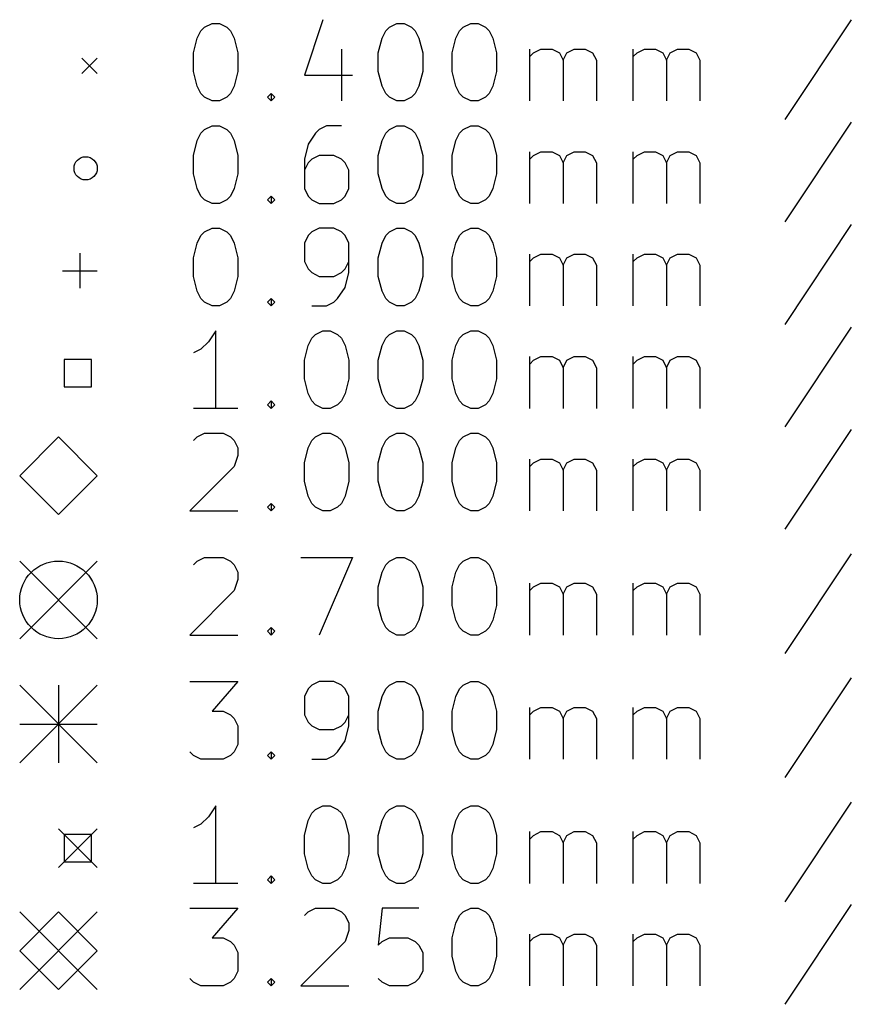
# Model space of a CAD drawing. Extents: x 148 to 340, y -211 to -100.
# Tile 1 of 7: x 148 to 169, y -211 to -185. Entities that reach past the tile are written whole.
import ezdxf

# ---------------------------------------------------------------- set-up
doc = ezdxf.new("R2010")
doc.units = 0
doc.layers.add('BLACK', color=7, linetype='CONTINUOUS')

msp = doc.modelspace()

# ---------------------------------------------------------------- linework, layer by layer
at = {"layer": 'BLACK', "linetype": 'CONTINUOUS'}
for p, q in [((152.667, -185.5), (152.857, -185.405)), ((152.857, -185.405), (153.048, -185.405)), ((153.048, -185.405), (153.238, -185.5)), ((155.714, -185.31), (155.238, -186.738)), ((157.429, -185.5), (157.619, -185.405)), ((157.619, -185.405), (157.81, -185.405)), ((157.81, -185.405), (158, -185.5)), ((159.333, -185.5), (159.524, -185.405)), ((159.524, -185.405), (159.714, -185.405)), ((159.714, -185.405), (159.905, -185.5)), ((169.333, -185.31), (167.619, -187.881)), ((152.476, -185.786), (152.571, -185.595)), ((152.571, -185.595), (152.667, -185.5)), ((153.238, -185.5), (153.333, -185.595)), ((153.333, -185.595), (153.429, -185.786)), ((157.238, -185.786), (157.333, -185.595)), ((157.333, -185.595), (157.429, -185.5)), ((158, -185.5), (158.095, -185.595)), ((158.095, -185.595), (158.19, -185.786)), ((159.143, -185.786), (159.238, -185.595)), ((159.238, -185.595), (159.333, -185.5)), ((159.905, -185.5), (160, -185.595)), ((160, -185.595), (160.095, -185.786)), ((152.381, -186.167), (152.476, -185.786)), ((153.429, -185.786), (153.524, -186.167)), ((157.143, -186.167), (157.238, -185.786)), ((158.19, -185.786), (158.286, -186.167)), ((159.048, -186.167), (159.143, -185.786)), ((160.095, -185.786), (160.19, -186.167)), ((152.381, -186.643), (152.381, -186.167)), ((153.524, -186.167), (153.524, -186.643)), ((156.19, -186.071), (156.19, -187.405)), ((157.143, -186.643), (157.143, -186.167)), ((158.286, -186.167), (158.286, -186.643)), ((159.048, -186.643), (159.048, -186.167)), ((160.19, -186.167), (160.19, -186.643)), ((161.048, -187.405), (161.048, -186.071)), ((161.048, -186.262), (161.143, -186.167)), ((161.143, -186.167), (161.333, -186.071)), ((161.333, -186.071), (161.619, -186.071)), ((161.619, -186.071), (161.81, -186.167)), ((161.81, -186.167), (161.905, -186.357)), ((161.905, -186.357), (162, -186.167)), ((162, -186.167), (162.19, -186.071)), ((162.19, -186.071), (162.476, -186.071)), ((162.476, -186.071), (162.667, -186.167)), ((162.667, -186.167), (162.762, -186.357)), ((163.714, -187.405), (163.714, -186.071)), ((163.714, -186.262), (163.81, -186.167)), ((163.81, -186.167), (164, -186.071)), ((164, -186.071), (164.286, -186.071)), ((164.286, -186.071), (164.476, -186.167)), ((164.476, -186.167), (164.571, -186.357)), ((164.571, -186.357), (164.667, -186.167)), ((164.667, -186.167), (164.857, -186.071)), ((164.857, -186.071), (165.143, -186.071)), ((165.143, -186.071), (165.333, -186.167)), ((165.333, -186.167), (165.429, -186.357)), ((149.5, -186.3), (149.9, -186.7)), ((149.9, -186.3), (149.5, -186.7)), ((161.905, -186.357), (161.905, -187.405)), ((162.762, -186.357), (162.762, -187.405)), ((164.571, -186.357), (164.571, -187.405)), ((165.429, -186.357), (165.429, -187.405)), ((152.476, -187.024), (152.381, -186.643)), ((153.524, -186.643), (153.429, -187.024)), ((157.238, -187.024), (157.143, -186.643)), ((158.286, -186.643), (158.19, -187.024)), ((159.143, -187.024), (159.048, -186.643)), ((160.19, -186.643), (160.095, -187.024)), ((155.238, -186.738), (156.476, -186.738)), ((152.571, -187.214), (152.476, -187.024)), ((152.667, -187.31), (152.571, -187.214)), ((153.333, -187.214), (153.238, -187.31)), ((153.429, -187.024), (153.333, -187.214)), ((154.286, -187.31), (154.381, -187.214)), ((154.381, -187.214), (154.476, -187.31)), ((154.381, -187.214), (154.381, -187.405)), ((157.333, -187.214), (157.238, -187.024)), ((157.429, -187.31), (157.333, -187.214)), ((158.095, -187.214), (158, -187.31)), ((158.19, -187.024), (158.095, -187.214)), ((159.238, -187.214), (159.143, -187.024)), ((159.333, -187.31), (159.238, -187.214)), ((160, -187.214), (159.905, -187.31)), ((160.095, -187.024), (160, -187.214)), ((152.857, -187.405), (152.667, -187.31)), ((153.048, -187.405), (152.857, -187.405)), ((153.238, -187.31), (153.048, -187.405)), ((154.381, -187.405), (154.286, -187.31)), ((154.476, -187.31), (154.381, -187.405)), ((157.619, -187.405), (157.429, -187.31)), ((157.81, -187.405), (157.619, -187.405)), ((158, -187.31), (157.81, -187.405)), ((159.524, -187.405), (159.333, -187.31)), ((159.714, -187.405), (159.524, -187.405)), ((159.905, -187.31), (159.714, -187.405)), ((169.333, -187.95), (167.619, -190.521)), ((152.476, -188.426), (152.571, -188.235)), ((152.571, -188.235), (152.667, -188.14)), ((152.667, -188.14), (152.857, -188.045)), ((152.857, -188.045), (153.048, -188.045)), ((153.048, -188.045), (153.238, -188.14)), ((153.238, -188.14), (153.333, -188.235)), ((153.333, -188.235), (153.429, -188.426)), ((155.524, -188.235), (155.333, -188.521)), ((155.619, -188.14), (155.524, -188.235)), ((155.81, -188.045), (155.619, -188.14)), ((156.19, -188.045), (155.81, -188.045)), ((157.238, -188.426), (157.333, -188.235)), ((157.333, -188.235), (157.429, -188.14)), ((157.429, -188.14), (157.619, -188.045)), ((157.619, -188.045), (157.81, -188.045)), ((157.81, -188.045), (158, -188.14)), ((158, -188.14), (158.095, -188.235)), ((158.095, -188.235), (158.19, -188.426)), ((159.143, -188.426), (159.238, -188.235)), ((159.238, -188.235), (159.333, -188.14)), ((159.333, -188.14), (159.524, -188.045)), ((159.524, -188.045), (159.714, -188.045)), ((159.714, -188.045), (159.905, -188.14)), ((159.905, -188.14), (160, -188.235)), ((160, -188.235), (160.095, -188.426)), ((152.381, -188.807), (152.476, -188.426)), ((153.429, -188.426), (153.524, -188.807)), ((157.143, -188.807), (157.238, -188.426)), ((158.19, -188.426), (158.286, -188.807)), ((159.048, -188.807), (159.143, -188.426)), ((160.095, -188.426), (160.19, -188.807)), ((155.333, -188.521), (155.238, -188.902)), ((161.048, -190.045), (161.048, -188.711)), ((161.143, -188.807), (161.333, -188.711)), ((161.333, -188.711), (161.619, -188.711)), ((161.619, -188.711), (161.81, -188.807)), ((162, -188.807), (162.19, -188.711)), ((162.19, -188.711), (162.476, -188.711)), ((162.476, -188.711), (162.667, -188.807)), ((163.714, -190.045), (163.714, -188.711)), ((163.81, -188.807), (164, -188.711)), ((164, -188.711), (164.286, -188.711)), ((164.286, -188.711), (164.476, -188.807)), ((164.667, -188.807), (164.857, -188.711)), ((164.857, -188.711), (165.143, -188.711)), ((165.143, -188.711), (165.333, -188.807)), ((152.381, -189.283), (152.381, -188.807)), ((153.524, -188.807), (153.524, -189.283)), ((155.238, -188.902), (155.238, -189.664)), ((155.333, -188.997), (155.238, -189.188)), ((155.429, -188.902), (155.333, -188.997)), ((155.619, -188.807), (155.429, -188.902)), ((156, -188.807), (155.619, -188.807)), ((156.19, -188.902), (156, -188.807)), ((156.286, -188.997), (156.19, -188.902)), ((156.381, -189.188), (156.286, -188.997)), ((157.143, -189.283), (157.143, -188.807)), ((158.286, -188.807), (158.286, -189.283)), ((159.048, -189.283), (159.048, -188.807)), ((160.19, -188.807), (160.19, -189.283)), ((161.048, -188.902), (161.143, -188.807)), ((161.81, -188.807), (161.905, -188.997)), ((161.905, -188.997), (162, -188.807)), ((161.905, -188.997), (161.905, -190.045)), ((162.667, -188.807), (162.762, -188.997)), ((162.762, -188.997), (162.762, -190.045)), ((163.714, -188.902), (163.81, -188.807)), ((164.476, -188.807), (164.571, -188.997)), ((164.571, -188.997), (164.667, -188.807)), ((164.571, -188.997), (164.571, -190.045)), ((165.333, -188.807), (165.429, -188.997)), ((165.429, -188.997), (165.429, -190.045)), ((156.381, -189.664), (156.381, -189.188)), ((152.476, -189.664), (152.381, -189.283)), ((153.524, -189.283), (153.429, -189.664)), ((157.238, -189.664), (157.143, -189.283)), ((158.286, -189.283), (158.19, -189.664)), ((159.143, -189.664), (159.048, -189.283)), ((160.19, -189.283), (160.095, -189.664)), ((152.571, -189.854), (152.476, -189.664)), ((153.429, -189.664), (153.333, -189.854)), ((155.238, -189.664), (155.333, -189.854)), ((156.286, -189.854), (156.381, -189.664)), ((157.333, -189.854), (157.238, -189.664)), ((158.19, -189.664), (158.095, -189.854)), ((159.238, -189.854), (159.143, -189.664)), ((160.095, -189.664), (160, -189.854)), ((152.667, -189.95), (152.571, -189.854)), ((152.857, -190.045), (152.667, -189.95)), ((153.238, -189.95), (153.048, -190.045)), ((153.333, -189.854), (153.238, -189.95)), ((154.286, -189.95), (154.381, -189.854)), ((154.381, -190.045), (154.286, -189.95)), ((154.381, -189.854), (154.476, -189.95)), ((154.381, -189.854), (154.381, -190.045)), ((154.476, -189.95), (154.381, -190.045)), ((155.333, -189.854), (155.429, -189.95)), ((155.429, -189.95), (155.619, -190.045)), ((156, -190.045), (156.19, -189.95)), ((156.19, -189.95), (156.286, -189.854)), ((157.429, -189.95), (157.333, -189.854)), ((157.619, -190.045), (157.429, -189.95)), ((158, -189.95), (157.81, -190.045)), ((158.095, -189.854), (158, -189.95)), ((159.333, -189.95), (159.238, -189.854)), ((159.524, -190.045), (159.333, -189.95)), ((159.905, -189.95), (159.714, -190.045)), ((160, -189.854), (159.905, -189.95)), ((153.048, -190.045), (152.857, -190.045)), ((155.619, -190.045), (156, -190.045)), ((157.81, -190.045), (157.619, -190.045)), ((159.714, -190.045), (159.524, -190.045)), ((152.571, -190.875), (152.667, -190.78)), ((152.667, -190.78), (152.857, -190.685)), ((152.857, -190.685), (153.048, -190.685)), ((153.048, -190.685), (153.238, -190.78)), ((153.238, -190.78), (153.333, -190.875)), ((155.429, -190.78), (155.333, -190.875)), ((155.619, -190.685), (155.429, -190.78)), ((156, -190.685), (155.619, -190.685)), ((156.19, -190.78), (156, -190.685)), ((156.286, -190.875), (156.19, -190.78)), ((157.333, -190.875), (157.429, -190.78)), ((157.429, -190.78), (157.619, -190.685)), ((157.619, -190.685), (157.81, -190.685)), ((157.81, -190.685), (158, -190.78)), ((158, -190.78), (158.095, -190.875)), ((159.238, -190.875), (159.333, -190.78)), ((159.333, -190.78), (159.524, -190.685)), ((159.524, -190.685), (159.714, -190.685)), ((159.714, -190.685), (159.905, -190.78)), ((159.905, -190.78), (160, -190.875)), ((169.333, -190.59), (167.619, -193.161)), ((152.476, -191.066), (152.571, -190.875)), ((153.333, -190.875), (153.429, -191.066)), ((155.333, -190.875), (155.238, -191.066)), ((156.381, -191.066), (156.286, -190.875)), ((157.238, -191.066), (157.333, -190.875)), ((158.095, -190.875), (158.19, -191.066)), ((159.143, -191.066), (159.238, -190.875)), ((160, -190.875), (160.095, -191.066)), ((152.381, -191.447), (152.476, -191.066)), ((153.429, -191.066), (153.524, -191.447)), ((155.238, -191.066), (155.238, -191.542)), ((156.381, -191.828), (156.381, -191.066)), ((157.143, -191.447), (157.238, -191.066)), ((158.19, -191.066), (158.286, -191.447)), ((159.048, -191.447), (159.143, -191.066)), ((160.095, -191.066), (160.19, -191.447)), ((149.45, -191.33), (149.45, -192.23)), ((152.381, -191.923), (152.381, -191.447)), ((153.524, -191.447), (153.524, -191.923)), ((155.238, -191.542), (155.333, -191.732)), ((156.286, -191.732), (156.381, -191.542)), ((157.143, -191.923), (157.143, -191.447)), ((158.286, -191.447), (158.286, -191.923)), ((159.048, -191.923), (159.048, -191.447)), ((160.19, -191.447), (160.19, -191.923)), ((161.048, -192.685), (161.048, -191.351)), ((161.048, -191.542), (161.143, -191.447)), ((161.143, -191.447), (161.333, -191.351)), ((161.333, -191.351), (161.619, -191.351)), ((161.619, -191.351), (161.81, -191.447)), ((161.81, -191.447), (161.905, -191.637)), ((161.905, -191.637), (162, -191.447)), ((162, -191.447), (162.19, -191.351)), ((162.19, -191.351), (162.476, -191.351)), ((162.476, -191.351), (162.667, -191.447)), ((162.667, -191.447), (162.762, -191.637)), ((163.714, -192.685), (163.714, -191.351)), ((163.714, -191.542), (163.81, -191.447)), ((163.81, -191.447), (164, -191.351)), ((164, -191.351), (164.286, -191.351)), ((164.286, -191.351), (164.476, -191.447)), ((164.476, -191.447), (164.571, -191.637)), ((164.571, -191.637), (164.667, -191.447)), ((164.667, -191.447), (164.857, -191.351)), ((164.857, -191.351), (165.143, -191.351)), ((165.143, -191.351), (165.333, -191.447)), ((165.333, -191.447), (165.429, -191.637)), ((149, -191.78), (149.9, -191.78)), ((155.333, -191.732), (155.429, -191.828)), ((156.19, -191.828), (156.286, -191.732)), ((161.905, -191.637), (161.905, -192.685)), ((162.762, -191.637), (162.762, -192.685)), ((164.571, -191.637), (164.571, -192.685)), ((165.429, -191.637), (165.429, -192.685)), ((152.476, -192.304), (152.381, -191.923)), ((153.524, -191.923), (153.429, -192.304)), ((155.429, -191.828), (155.619, -191.923)), ((155.619, -191.923), (156, -191.923)), ((156, -191.923), (156.19, -191.828)), ((156.286, -192.209), (156.381, -191.828)), ((157.238, -192.304), (157.143, -191.923)), ((158.286, -191.923), (158.19, -192.304)), ((159.143, -192.304), (159.048, -191.923)), ((160.19, -191.923), (160.095, -192.304)), ((152.571, -192.494), (152.476, -192.304)), ((153.429, -192.304), (153.333, -192.494)), ((156.095, -192.494), (156.286, -192.209)), ((157.333, -192.494), (157.238, -192.304)), ((158.19, -192.304), (158.095, -192.494)), ((159.238, -192.494), (159.143, -192.304)), ((160.095, -192.304), (160, -192.494)), ((152.667, -192.59), (152.571, -192.494)), ((153.333, -192.494), (153.238, -192.59)), ((154.286, -192.59), (154.381, -192.494)), ((154.381, -192.494), (154.476, -192.59)), ((154.381, -192.494), (154.381, -192.685)), ((156, -192.59), (156.095, -192.494)), ((157.429, -192.59), (157.333, -192.494)), ((158.095, -192.494), (158, -192.59)), ((159.333, -192.59), (159.238, -192.494)), ((160, -192.494), (159.905, -192.59)), ((152.857, -192.685), (152.667, -192.59)), ((153.048, -192.685), (152.857, -192.685)), ((153.238, -192.59), (153.048, -192.685)), ((154.381, -192.685), (154.286, -192.59)), ((154.476, -192.59), (154.381, -192.685)), ((155.429, -192.685), (155.81, -192.685)), ((155.81, -192.685), (156, -192.59)), ((157.619, -192.685), (157.429, -192.59)), ((157.81, -192.685), (157.619, -192.685)), ((158, -192.59), (157.81, -192.685)), ((159.524, -192.685), (159.333, -192.59)), ((159.714, -192.685), (159.524, -192.685)), ((159.905, -192.59), (159.714, -192.685)), ((152.952, -193.325), (152.762, -193.61)), ((152.952, -195.325), (152.952, -193.325)), ((155.524, -193.42), (155.714, -193.325)), ((155.714, -193.325), (155.905, -193.325)), ((155.905, -193.325), (156.095, -193.42)), ((157.429, -193.42), (157.619, -193.325)), ((157.619, -193.325), (157.81, -193.325)), ((157.81, -193.325), (158, -193.42)), ((159.333, -193.42), (159.524, -193.325)), ((159.524, -193.325), (159.714, -193.325)), ((159.714, -193.325), (159.905, -193.42)), ((169.333, -193.23), (167.619, -195.801)), ((155.333, -193.706), (155.429, -193.515)), ((155.429, -193.515), (155.524, -193.42)), ((156.095, -193.42), (156.19, -193.515)), ((156.19, -193.515), (156.286, -193.706)), ((157.238, -193.706), (157.333, -193.515)), ((157.333, -193.515), (157.429, -193.42)), ((158, -193.42), (158.095, -193.515)), ((158.095, -193.515), (158.19, -193.706)), ((159.143, -193.706), (159.238, -193.515)), ((159.238, -193.515), (159.333, -193.42)), ((159.905, -193.42), (160, -193.515)), ((160, -193.515), (160.095, -193.706)), ((152.571, -193.801), (152.381, -193.896)), ((152.762, -193.61), (152.571, -193.801)), ((155.238, -194.087), (155.333, -193.706)), ((156.286, -193.706), (156.381, -194.087)), ((157.143, -194.087), (157.238, -193.706)), ((158.19, -193.706), (158.286, -194.087)), ((159.048, -194.087), (159.143, -193.706)), ((160.095, -193.706), (160.19, -194.087)), ((149.754, -194.066), (149.046, -194.066)), ((149.046, -194.066), (149.046, -194.774)), ((149.754, -194.774), (149.754, -194.066)), ((155.238, -194.563), (155.238, -194.087)), ((156.381, -194.087), (156.381, -194.563)), ((157.143, -194.563), (157.143, -194.087)), ((158.286, -194.087), (158.286, -194.563)), ((159.048, -194.563), (159.048, -194.087)), ((160.19, -194.087), (160.19, -194.563)), ((161.048, -195.325), (161.048, -193.991)), ((161.048, -194.182), (161.143, -194.087)), ((161.143, -194.087), (161.333, -193.991)), ((161.333, -193.991), (161.619, -193.991)), ((161.619, -193.991), (161.81, -194.087)), ((161.81, -194.087), (161.905, -194.277)), ((161.905, -194.277), (162, -194.087)), ((162, -194.087), (162.19, -193.991)), ((162.19, -193.991), (162.476, -193.991)), ((162.476, -193.991), (162.667, -194.087)), ((162.667, -194.087), (162.762, -194.277)), ((163.714, -195.325), (163.714, -193.991)), ((163.714, -194.182), (163.81, -194.087)), ((163.81, -194.087), (164, -193.991)), ((164, -193.991), (164.286, -193.991)), ((164.286, -193.991), (164.476, -194.087)), ((164.476, -194.087), (164.571, -194.277)), ((164.571, -194.277), (164.667, -194.087)), ((164.667, -194.087), (164.857, -193.991)), ((164.857, -193.991), (165.143, -193.991)), ((165.143, -193.991), (165.333, -194.087)), ((165.333, -194.087), (165.429, -194.277)), ((161.905, -194.277), (161.905, -195.325)), ((162.762, -194.277), (162.762, -195.325)), ((164.571, -194.277), (164.571, -195.325)), ((165.429, -194.277), (165.429, -195.325)), ((155.333, -194.944), (155.238, -194.563)), ((156.381, -194.563), (156.286, -194.944)), ((157.238, -194.944), (157.143, -194.563)), ((158.286, -194.563), (158.19, -194.944)), ((159.143, -194.944), (159.048, -194.563)), ((160.19, -194.563), (160.095, -194.944)), ((149.046, -194.774), (149.754, -194.774)), ((155.429, -195.134), (155.333, -194.944)), ((156.286, -194.944), (156.19, -195.134)), ((157.333, -195.134), (157.238, -194.944)), ((158.19, -194.944), (158.095, -195.134)), ((159.238, -195.134), (159.143, -194.944)), ((160.095, -194.944), (160, -195.134)), ((153.524, -195.325), (152.381, -195.325)), ((154.286, -195.23), (154.381, -195.134)), ((154.381, -195.325), (154.286, -195.23)), ((154.381, -195.134), (154.476, -195.23)), ((154.381, -195.134), (154.381, -195.325)), ((154.476, -195.23), (154.381, -195.325)), ((155.524, -195.23), (155.429, -195.134)), ((155.714, -195.325), (155.524, -195.23)), ((155.905, -195.325), (155.714, -195.325)), ((156.095, -195.23), (155.905, -195.325)), ((156.19, -195.134), (156.095, -195.23)), ((157.429, -195.23), (157.333, -195.134)), ((157.619, -195.325), (157.429, -195.23)), ((157.81, -195.325), (157.619, -195.325)), ((158, -195.23), (157.81, -195.325)), ((158.095, -195.134), (158, -195.23)), ((159.333, -195.23), (159.238, -195.134)), ((159.524, -195.325), (159.333, -195.23)), ((159.714, -195.325), (159.524, -195.325)), ((159.905, -195.23), (159.714, -195.325)), ((160, -195.134), (159.905, -195.23)), ((148.9, -196.06), (147.9, -197.06)), ((149.9, -197.06), (148.9, -196.06)), ((152.381, -196.155), (152.476, -196.06)), ((152.476, -196.06), (152.667, -195.965)), ((152.667, -195.965), (153.143, -195.965)), ((153.143, -195.965), (153.333, -196.06)), ((153.333, -196.06), (153.429, -196.155)), ((155.429, -196.155), (155.524, -196.06)), ((155.524, -196.06), (155.714, -195.965)), ((155.714, -195.965), (155.905, -195.965)), ((155.905, -195.965), (156.095, -196.06)), ((156.095, -196.06), (156.19, -196.155)), ((157.333, -196.155), (157.429, -196.06)), ((157.429, -196.06), (157.619, -195.965)), ((157.619, -195.965), (157.81, -195.965)), ((157.81, -195.965), (158, -196.06)), ((158, -196.06), (158.095, -196.155)), ((159.238, -196.155), (159.333, -196.06)), ((159.333, -196.06), (159.524, -195.965)), ((159.524, -195.965), (159.714, -195.965)), ((159.714, -195.965), (159.905, -196.06)), ((159.905, -196.06), (160, -196.155)), ((169.333, -195.87), (167.619, -198.441)), ((153.429, -196.155), (153.524, -196.346)), ((153.524, -196.346), (153.524, -196.536)), ((155.238, -196.727), (155.333, -196.346)), ((155.333, -196.346), (155.429, -196.155)), ((156.19, -196.155), (156.286, -196.346)), ((156.286, -196.346), (156.381, -196.727)), ((157.143, -196.727), (157.238, -196.346)), ((157.238, -196.346), (157.333, -196.155)), ((158.095, -196.155), (158.19, -196.346)), ((158.19, -196.346), (158.286, -196.727)), ((159.048, -196.727), (159.143, -196.346)), ((159.143, -196.346), (159.238, -196.155)), ((160, -196.155), (160.095, -196.346)), ((160.095, -196.346), (160.19, -196.727)), ((153.524, -196.536), (153.429, -196.822)), ((153.429, -196.822), (152.286, -197.965)), ((155.238, -197.203), (155.238, -196.727)), ((156.381, -196.727), (156.381, -197.203)), ((157.143, -197.203), (157.143, -196.727)), ((158.286, -196.727), (158.286, -197.203)), ((159.048, -197.203), (159.048, -196.727)), ((160.19, -196.727), (160.19, -197.203)), ((161.048, -197.965), (161.048, -196.631)), ((161.048, -196.822), (161.143, -196.727)), ((161.143, -196.727), (161.333, -196.631)), ((161.333, -196.631), (161.619, -196.631)), ((161.619, -196.631), (161.81, -196.727)), ((161.81, -196.727), (161.905, -196.917)), ((161.905, -196.917), (162, -196.727)), ((162, -196.727), (162.19, -196.631)), ((162.19, -196.631), (162.476, -196.631)), ((162.476, -196.631), (162.667, -196.727)), ((162.667, -196.727), (162.762, -196.917)), ((163.714, -197.965), (163.714, -196.631)), ((163.714, -196.822), (163.81, -196.727)), ((163.81, -196.727), (164, -196.631)), ((164, -196.631), (164.286, -196.631)), ((164.286, -196.631), (164.476, -196.727)), ((164.476, -196.727), (164.571, -196.917)), ((164.571, -196.917), (164.667, -196.727)), ((164.667, -196.727), (164.857, -196.631)), ((164.857, -196.631), (165.143, -196.631)), ((165.143, -196.631), (165.333, -196.727)), ((165.333, -196.727), (165.429, -196.917)), ((147.9, -197.06), (148.9, -198.06)), ((148.9, -198.06), (149.9, -197.06)), ((161.905, -196.917), (161.905, -197.965)), ((162.762, -196.917), (162.762, -197.965)), ((164.571, -196.917), (164.571, -197.965)), ((165.429, -196.917), (165.429, -197.965)), ((155.333, -197.584), (155.238, -197.203)), ((156.381, -197.203), (156.286, -197.584)), ((157.238, -197.584), (157.143, -197.203)), ((158.286, -197.203), (158.19, -197.584)), ((159.143, -197.584), (159.048, -197.203)), ((160.19, -197.203), (160.095, -197.584)), ((155.429, -197.774), (155.333, -197.584)), ((156.286, -197.584), (156.19, -197.774)), ((157.333, -197.774), (157.238, -197.584)), ((158.19, -197.584), (158.095, -197.774)), ((159.238, -197.774), (159.143, -197.584)), ((160.095, -197.584), (160, -197.774)), ((154.286, -197.87), (154.381, -197.774)), ((154.381, -197.965), (154.286, -197.87)), ((154.381, -197.774), (154.476, -197.87)), ((154.381, -197.774), (154.381, -197.965)), ((154.476, -197.87), (154.381, -197.965)), ((155.524, -197.87), (155.429, -197.774)), ((155.714, -197.965), (155.524, -197.87)), ((156.095, -197.87), (155.905, -197.965)), ((156.19, -197.774), (156.095, -197.87)), ((157.429, -197.87), (157.333, -197.774)), ((157.619, -197.965), (157.429, -197.87)), ((158, -197.87), (157.81, -197.965)), ((158.095, -197.774), (158, -197.87)), ((159.333, -197.87), (159.238, -197.774)), ((159.524, -197.965), (159.333, -197.87)), ((159.905, -197.87), (159.714, -197.965)), ((160, -197.774), (159.905, -197.87)), ((152.286, -197.965), (153.524, -197.965)), ((155.905, -197.965), (155.714, -197.965)), ((157.81, -197.965), (157.619, -197.965)), ((159.714, -197.965), (159.524, -197.965)), ((169.333, -199.07), (167.619, -201.641)), ((147.9, -199.26), (149.9, -201.26)), ((149.9, -199.26), (147.9, -201.26)), ((152.381, -199.355), (152.476, -199.26)), ((152.476, -199.26), (152.667, -199.165)), ((152.667, -199.165), (153.143, -199.165)), ((153.143, -199.165), (153.333, -199.26)), ((153.333, -199.26), (153.429, -199.355)), ((153.429, -199.355), (153.524, -199.546)), ((155.143, -199.165), (156.476, -199.165)), ((156.476, -199.165), (155.619, -201.165)), ((157.238, -199.546), (157.333, -199.355)), ((157.333, -199.355), (157.429, -199.26)), ((157.429, -199.26), (157.619, -199.165)), ((157.619, -199.165), (157.81, -199.165)), ((157.81, -199.165), (158, -199.26)), ((158, -199.26), (158.095, -199.355)), ((158.095, -199.355), (158.19, -199.546)), ((159.143, -199.546), (159.238, -199.355)), ((159.238, -199.355), (159.333, -199.26)), ((159.333, -199.26), (159.524, -199.165)), ((159.524, -199.165), (159.714, -199.165)), ((159.714, -199.165), (159.905, -199.26)), ((159.905, -199.26), (160, -199.355)), ((160, -199.355), (160.095, -199.546)), ((153.524, -199.546), (153.524, -199.736)), ((157.143, -199.927), (157.238, -199.546)), ((158.19, -199.546), (158.286, -199.927)), ((159.048, -199.927), (159.143, -199.546)), ((160.095, -199.546), (160.19, -199.927)), ((153.524, -199.736), (153.429, -200.022)), ((161.048, -201.165), (161.048, -199.831)), ((161.143, -199.927), (161.333, -199.831)), ((161.333, -199.831), (161.619, -199.831)), ((161.619, -199.831), (161.81, -199.927)), ((162, -199.927), (162.19, -199.831)), ((162.19, -199.831), (162.476, -199.831)), ((162.476, -199.831), (162.667, -199.927)), ((163.714, -201.165), (163.714, -199.831)), ((163.81, -199.927), (164, -199.831)), ((164, -199.831), (164.286, -199.831)), ((164.286, -199.831), (164.476, -199.927)), ((164.667, -199.927), (164.857, -199.831)), ((164.857, -199.831), (165.143, -199.831)), ((165.143, -199.831), (165.333, -199.927)), ((153.429, -200.022), (152.286, -201.165)), ((157.143, -200.403), (157.143, -199.927)), ((158.286, -199.927), (158.286, -200.403)), ((159.048, -200.403), (159.048, -199.927)), ((160.19, -199.927), (160.19, -200.403)), ((161.048, -200.022), (161.143, -199.927)), ((161.81, -199.927), (161.905, -200.117)), ((161.905, -200.117), (162, -199.927)), ((161.905, -200.117), (161.905, -201.165)), ((162.667, -199.927), (162.762, -200.117)), ((162.762, -200.117), (162.762, -201.165)), ((163.714, -200.022), (163.81, -199.927)), ((164.476, -199.927), (164.571, -200.117)), ((164.571, -200.117), (164.667, -199.927)), ((164.571, -200.117), (164.571, -201.165)), ((165.333, -199.927), (165.429, -200.117)), ((165.429, -200.117), (165.429, -201.165)), ((157.238, -200.784), (157.143, -200.403)), ((158.286, -200.403), (158.19, -200.784)), ((159.143, -200.784), (159.048, -200.403)), ((160.19, -200.403), (160.095, -200.784)), ((157.333, -200.974), (157.238, -200.784)), ((158.19, -200.784), (158.095, -200.974)), ((159.238, -200.974), (159.143, -200.784)), ((160.095, -200.784), (160, -200.974)), ((152.286, -201.165), (153.524, -201.165)), ((154.286, -201.07), (154.381, -200.974)), ((154.381, -201.165), (154.286, -201.07)), ((154.381, -200.974), (154.476, -201.07)), ((154.381, -200.974), (154.381, -201.165)), ((154.476, -201.07), (154.381, -201.165)), ((157.429, -201.07), (157.333, -200.974)), ((157.619, -201.165), (157.429, -201.07)), ((157.81, -201.165), (157.619, -201.165)), ((158, -201.07), (157.81, -201.165)), ((158.095, -200.974), (158, -201.07)), ((159.333, -201.07), (159.238, -200.974)), ((159.524, -201.165), (159.333, -201.07)), ((159.714, -201.165), (159.524, -201.165)), ((159.905, -201.07), (159.714, -201.165)), ((160, -200.974), (159.905, -201.07)), ((147.9, -202.46), (149.9, -204.46)), ((149.9, -202.46), (147.9, -204.46)), ((148.9, -202.46), (148.9, -204.46)), ((152.286, -202.365), (153.524, -202.365)), ((153.524, -202.365), (152.857, -203.127)), ((155.429, -202.46), (155.333, -202.555)), ((155.619, -202.365), (155.429, -202.46)), ((156, -202.365), (155.619, -202.365)), ((156.19, -202.46), (156, -202.365)), ((156.286, -202.555), (156.19, -202.46)), ((157.333, -202.555), (157.429, -202.46)), ((157.429, -202.46), (157.619, -202.365)), ((157.619, -202.365), (157.81, -202.365)), ((157.81, -202.365), (158, -202.46)), ((158, -202.46), (158.095, -202.555)), ((159.238, -202.555), (159.333, -202.46)), ((159.333, -202.46), (159.524, -202.365)), ((159.524, -202.365), (159.714, -202.365)), ((159.714, -202.365), (159.905, -202.46)), ((159.905, -202.46), (160, -202.555)), ((169.333, -202.27), (167.619, -204.841)), ((155.333, -202.555), (155.238, -202.746)), ((156.381, -202.746), (156.286, -202.555)), ((157.238, -202.746), (157.333, -202.555)), ((158.095, -202.555), (158.19, -202.746)), ((159.143, -202.746), (159.238, -202.555)), ((160, -202.555), (160.095, -202.746)), ((155.238, -202.746), (155.238, -203.222)), ((156.381, -203.508), (156.381, -202.746)), ((157.143, -203.127), (157.238, -202.746)), ((158.19, -202.746), (158.286, -203.127)), ((159.048, -203.127), (159.143, -202.746)), ((160.095, -202.746), (160.19, -203.127)), ((152.857, -203.127), (153.143, -203.127)), ((153.143, -203.127), (153.333, -203.222)), ((157.143, -203.603), (157.143, -203.127)), ((158.286, -203.127), (158.286, -203.603)), ((159.048, -203.603), (159.048, -203.127)), ((160.19, -203.127), (160.19, -203.603)), ((161.048, -204.365), (161.048, -203.031)), ((161.048, -203.222), (161.143, -203.127)), ((161.143, -203.127), (161.333, -203.031)), ((161.333, -203.031), (161.619, -203.031)), ((161.619, -203.031), (161.81, -203.127)), ((161.81, -203.127), (161.905, -203.317)), ((161.905, -203.317), (162, -203.127)), ((162, -203.127), (162.19, -203.031)), ((162.19, -203.031), (162.476, -203.031)), ((162.476, -203.031), (162.667, -203.127)), ((162.667, -203.127), (162.762, -203.317)), ((163.714, -204.365), (163.714, -203.031)), ((163.714, -203.222), (163.81, -203.127)), ((163.81, -203.127), (164, -203.031)), ((164, -203.031), (164.286, -203.031)), ((164.286, -203.031), (164.476, -203.127)), ((164.476, -203.127), (164.571, -203.317)), ((164.571, -203.317), (164.667, -203.127)), ((164.667, -203.127), (164.857, -203.031)), ((164.857, -203.031), (165.143, -203.031)), ((165.143, -203.031), (165.333, -203.127)), ((165.333, -203.127), (165.429, -203.317)), ((147.9, -203.46), (149.9, -203.46)), ((153.333, -203.222), (153.429, -203.317)), ((153.429, -203.317), (153.524, -203.508)), ((155.238, -203.222), (155.333, -203.412)), ((155.333, -203.412), (155.429, -203.508)), ((156.19, -203.508), (156.286, -203.412)), ((156.286, -203.412), (156.381, -203.222)), ((161.905, -203.317), (161.905, -204.365)), ((162.762, -203.317), (162.762, -204.365)), ((164.571, -203.317), (164.571, -204.365)), ((165.429, -203.317), (165.429, -204.365)), ((153.524, -203.508), (153.524, -203.984)), ((155.429, -203.508), (155.619, -203.603)), ((155.619, -203.603), (156, -203.603)), ((156, -203.603), (156.19, -203.508)), ((156.286, -203.889), (156.381, -203.508)), ((157.238, -203.984), (157.143, -203.603)), ((158.286, -203.603), (158.19, -203.984)), ((159.143, -203.984), (159.048, -203.603)), ((160.19, -203.603), (160.095, -203.984)), ((156.095, -204.174), (156.286, -203.889)), ((152.381, -204.27), (152.286, -204.174)), ((153.429, -204.174), (153.333, -204.27)), ((153.524, -203.984), (153.429, -204.174)), ((154.286, -204.27), (154.381, -204.174)), ((154.381, -204.174), (154.476, -204.27)), ((154.381, -204.174), (154.381, -204.365)), ((156, -204.27), (156.095, -204.174)), ((157.333, -204.174), (157.238, -203.984)), ((157.429, -204.27), (157.333, -204.174)), ((158.095, -204.174), (158, -204.27)), ((158.19, -203.984), (158.095, -204.174)), ((159.238, -204.174), (159.143, -203.984)), ((159.333, -204.27), (159.238, -204.174)), ((160, -204.174), (159.905, -204.27)), ((160.095, -203.984), (160, -204.174)), ((152.571, -204.365), (152.381, -204.27)), ((153.143, -204.365), (152.571, -204.365)), ((153.333, -204.27), (153.143, -204.365)), ((154.381, -204.365), (154.286, -204.27)), ((154.476, -204.27), (154.381, -204.365)), ((155.429, -204.365), (155.81, -204.365)), ((155.81, -204.365), (156, -204.27)), ((157.619, -204.365), (157.429, -204.27)), ((157.81, -204.365), (157.619, -204.365)), ((158, -204.27), (157.81, -204.365)), ((159.524, -204.365), (159.333, -204.27)), ((159.714, -204.365), (159.524, -204.365)), ((159.905, -204.27), (159.714, -204.365)), ((169.333, -205.47), (167.619, -208.041)), ((152.952, -205.565), (152.762, -205.85)), ((152.952, -207.565), (152.952, -205.565)), ((155.333, -205.946), (155.429, -205.755)), ((155.429, -205.755), (155.524, -205.66)), ((155.524, -205.66), (155.714, -205.565)), ((155.714, -205.565), (155.905, -205.565)), ((155.905, -205.565), (156.095, -205.66)), ((156.095, -205.66), (156.19, -205.755)), ((156.19, -205.755), (156.286, -205.946)), ((157.238, -205.946), (157.333, -205.755)), ((157.333, -205.755), (157.429, -205.66)), ((157.429, -205.66), (157.619, -205.565)), ((157.619, -205.565), (157.81, -205.565)), ((157.81, -205.565), (158, -205.66)), ((158, -205.66), (158.095, -205.755)), ((158.095, -205.755), (158.19, -205.946)), ((159.143, -205.946), (159.238, -205.755)), ((159.238, -205.755), (159.333, -205.66)), ((159.333, -205.66), (159.524, -205.565)), ((159.524, -205.565), (159.714, -205.565)), ((159.714, -205.565), (159.905, -205.66)), ((159.905, -205.66), (160, -205.755)), ((160, -205.755), (160.095, -205.946)), ((152.762, -205.85), (152.571, -206.041)), ((155.238, -206.327), (155.333, -205.946)), ((156.286, -205.946), (156.381, -206.327)), ((157.143, -206.327), (157.238, -205.946)), ((158.19, -205.946), (158.286, -206.327)), ((159.048, -206.327), (159.143, -205.946)), ((160.095, -205.946), (160.19, -206.327)), ((148.9, -206.16), (149.9, -207.16)), ((149.9, -206.16), (148.9, -207.16)), ((152.571, -206.041), (152.381, -206.136)), ((161.048, -207.565), (161.048, -206.231)), ((161.143, -206.327), (161.333, -206.231)), ((161.333, -206.231), (161.619, -206.231)), ((161.619, -206.231), (161.81, -206.327)), ((162, -206.327), (162.19, -206.231)), ((162.19, -206.231), (162.476, -206.231)), ((162.476, -206.231), (162.667, -206.327)), ((163.714, -207.565), (163.714, -206.231)), ((163.81, -206.327), (164, -206.231)), ((164, -206.231), (164.286, -206.231)), ((164.286, -206.231), (164.476, -206.327)), ((164.667, -206.327), (164.857, -206.231)), ((164.857, -206.231), (165.143, -206.231)), ((165.143, -206.231), (165.333, -206.327)), ((149.754, -206.306), (149.046, -206.306)), ((149.046, -206.306), (149.046, -207.014)), ((149.754, -207.014), (149.754, -206.306)), ((155.238, -206.803), (155.238, -206.327)), ((156.381, -206.327), (156.381, -206.803)), ((157.143, -206.803), (157.143, -206.327)), ((158.286, -206.327), (158.286, -206.803)), ((159.048, -206.803), (159.048, -206.327)), ((160.19, -206.327), (160.19, -206.803)), ((161.048, -206.422), (161.143, -206.327)), ((161.81, -206.327), (161.905, -206.517)), ((161.905, -206.517), (162, -206.327)), ((161.905, -206.517), (161.905, -207.565)), ((162.667, -206.327), (162.762, -206.517)), ((162.762, -206.517), (162.762, -207.565)), ((163.714, -206.422), (163.81, -206.327)), ((164.476, -206.327), (164.571, -206.517)), ((164.571, -206.517), (164.667, -206.327)), ((164.571, -206.517), (164.571, -207.565)), ((165.333, -206.327), (165.429, -206.517)), ((165.429, -206.517), (165.429, -207.565)), ((149.046, -207.014), (149.754, -207.014)), ((155.333, -207.184), (155.238, -206.803)), ((156.381, -206.803), (156.286, -207.184)), ((157.238, -207.184), (157.143, -206.803)), ((158.286, -206.803), (158.19, -207.184)), ((159.143, -207.184), (159.048, -206.803)), ((160.19, -206.803), (160.095, -207.184)), ((155.429, -207.374), (155.333, -207.184)), ((156.286, -207.184), (156.19, -207.374)), ((157.333, -207.374), (157.238, -207.184)), ((158.19, -207.184), (158.095, -207.374)), ((159.238, -207.374), (159.143, -207.184)), ((160.095, -207.184), (160, -207.374)), ((154.286, -207.47), (154.381, -207.374)), ((154.381, -207.565), (154.286, -207.47)), ((154.381, -207.374), (154.476, -207.47)), ((154.381, -207.374), (154.381, -207.565)), ((154.476, -207.47), (154.381, -207.565)), ((155.524, -207.47), (155.429, -207.374)), ((155.714, -207.565), (155.524, -207.47)), ((156.095, -207.47), (155.905, -207.565)), ((156.19, -207.374), (156.095, -207.47)), ((157.429, -207.47), (157.333, -207.374)), ((157.619, -207.565), (157.429, -207.47)), ((158, -207.47), (157.81, -207.565)), ((158.095, -207.374), (158, -207.47)), ((159.333, -207.47), (159.238, -207.374)), ((159.524, -207.565), (159.333, -207.47)), ((159.905, -207.47), (159.714, -207.565)), ((160, -207.374), (159.905, -207.47)), ((153.524, -207.565), (152.381, -207.565)), ((155.905, -207.565), (155.714, -207.565)), ((157.81, -207.565), (157.619, -207.565)), ((159.714, -207.565), (159.524, -207.565)), ((152.286, -208.205), (153.524, -208.205)), ((153.524, -208.205), (152.857, -208.967)), ((155.333, -208.3), (155.524, -208.205)), ((155.524, -208.205), (156, -208.205)), ((156, -208.205), (156.19, -208.3)), ((157.238, -208.205), (157.143, -209.157)), ((158.19, -208.205), (157.238, -208.205)), ((159.333, -208.3), (159.524, -208.205)), ((159.524, -208.205), (159.714, -208.205)), ((159.714, -208.205), (159.905, -208.3)), ((169.333, -208.11), (167.619, -210.681)), ((147.9, -208.3), (149.9, -210.3)), ((149.9, -208.3), (147.9, -210.3)), ((148.9, -208.3), (147.9, -209.3)), ((149.9, -209.3), (148.9, -208.3)), ((155.238, -208.395), (155.333, -208.3)), ((156.19, -208.3), (156.286, -208.395)), ((156.286, -208.395), (156.381, -208.586)), ((159.143, -208.586), (159.238, -208.395)), ((159.238, -208.395), (159.333, -208.3)), ((159.905, -208.3), (160, -208.395)), ((160, -208.395), (160.095, -208.586)), ((156.381, -208.776), (156.286, -209.062)), ((156.381, -208.586), (156.381, -208.776)), ((159.048, -208.967), (159.143, -208.586)), ((160.095, -208.586), (160.19, -208.967)), ((152.857, -208.967), (153.143, -208.967)), ((153.143, -208.967), (153.333, -209.062)), ((157.238, -209.062), (157.429, -208.967)), ((157.429, -208.967), (157.905, -208.967)), ((157.905, -208.967), (158.095, -209.062)), ((159.048, -209.443), (159.048, -208.967)), ((160.19, -208.967), (160.19, -209.443)), ((161.048, -210.205), (161.048, -208.871)), ((161.048, -209.062), (161.143, -208.967)), ((161.143, -208.967), (161.333, -208.871)), ((161.333, -208.871), (161.619, -208.871)), ((161.619, -208.871), (161.81, -208.967)), ((161.81, -208.967), (161.905, -209.157)), ((161.905, -209.157), (162, -208.967)), ((162, -208.967), (162.19, -208.871)), ((162.19, -208.871), (162.476, -208.871)), ((162.476, -208.871), (162.667, -208.967)), ((162.667, -208.967), (162.762, -209.157)), ((163.714, -210.205), (163.714, -208.871)), ((163.714, -209.062), (163.81, -208.967)), ((163.81, -208.967), (164, -208.871)), ((164, -208.871), (164.286, -208.871)), ((164.286, -208.871), (164.476, -208.967)), ((164.476, -208.967), (164.571, -209.157)), ((164.571, -209.157), (164.667, -208.967)), ((164.667, -208.967), (164.857, -208.871)), ((164.857, -208.871), (165.143, -208.871)), ((165.143, -208.871), (165.333, -208.967)), ((165.333, -208.967), (165.429, -209.157)), ((147.9, -209.3), (148.9, -210.3)), ((148.9, -210.3), (149.9, -209.3)), ((153.333, -209.062), (153.429, -209.157)), ((153.429, -209.157), (153.524, -209.348)), ((156.286, -209.062), (155.143, -210.205)), ((157.143, -209.157), (157.238, -209.062)), ((158.095, -209.062), (158.19, -209.157)), ((158.19, -209.157), (158.286, -209.348)), ((161.905, -209.157), (161.905, -210.205)), ((162.762, -209.157), (162.762, -210.205)), ((164.571, -209.157), (164.571, -210.205)), ((165.429, -209.157), (165.429, -210.205)), ((153.524, -209.348), (153.524, -209.824)), ((158.286, -209.348), (158.286, -209.824)), ((159.143, -209.824), (159.048, -209.443)), ((160.19, -209.443), (160.095, -209.824)), ((152.381, -210.11), (152.286, -210.014)), ((153.429, -210.014), (153.333, -210.11)), ((153.524, -209.824), (153.429, -210.014)), ((154.286, -210.11), (154.381, -210.014)), ((154.381, -210.014), (154.476, -210.11)), ((154.381, -210.014), (154.381, -210.205)), ((157.238, -210.11), (157.143, -210.014)), ((158.19, -210.014), (158.095, -210.11)), ((158.286, -209.824), (158.19, -210.014)), ((159.238, -210.014), (159.143, -209.824)), ((159.333, -210.11), (159.238, -210.014)), ((160, -210.014), (159.905, -210.11)), ((160.095, -209.824), (160, -210.014)), ((152.571, -210.205), (152.381, -210.11)), ((153.143, -210.205), (152.571, -210.205)), ((153.333, -210.11), (153.143, -210.205)), ((154.381, -210.205), (154.286, -210.11)), ((154.476, -210.11), (154.381, -210.205)), ((155.143, -210.205), (156.381, -210.205)), ((157.429, -210.205), (157.238, -210.11)), ((157.905, -210.205), (157.429, -210.205)), ((158.095, -210.11), (157.905, -210.205)), ((159.524, -210.205), (159.333, -210.11)), ((159.714, -210.205), (159.524, -210.205)), ((159.905, -210.11), (159.714, -210.205))]:
    msp.add_line(p, q, dxfattribs=at)
at = {"layer": 'BLACK'}
for centre, radius in [((149.6, -189.14), 0.3), ((148.9, -200.26), 1)]:
    msp.add_circle(centre, radius, dxfattribs=at)

doc.saveas('drawing.dxf')
